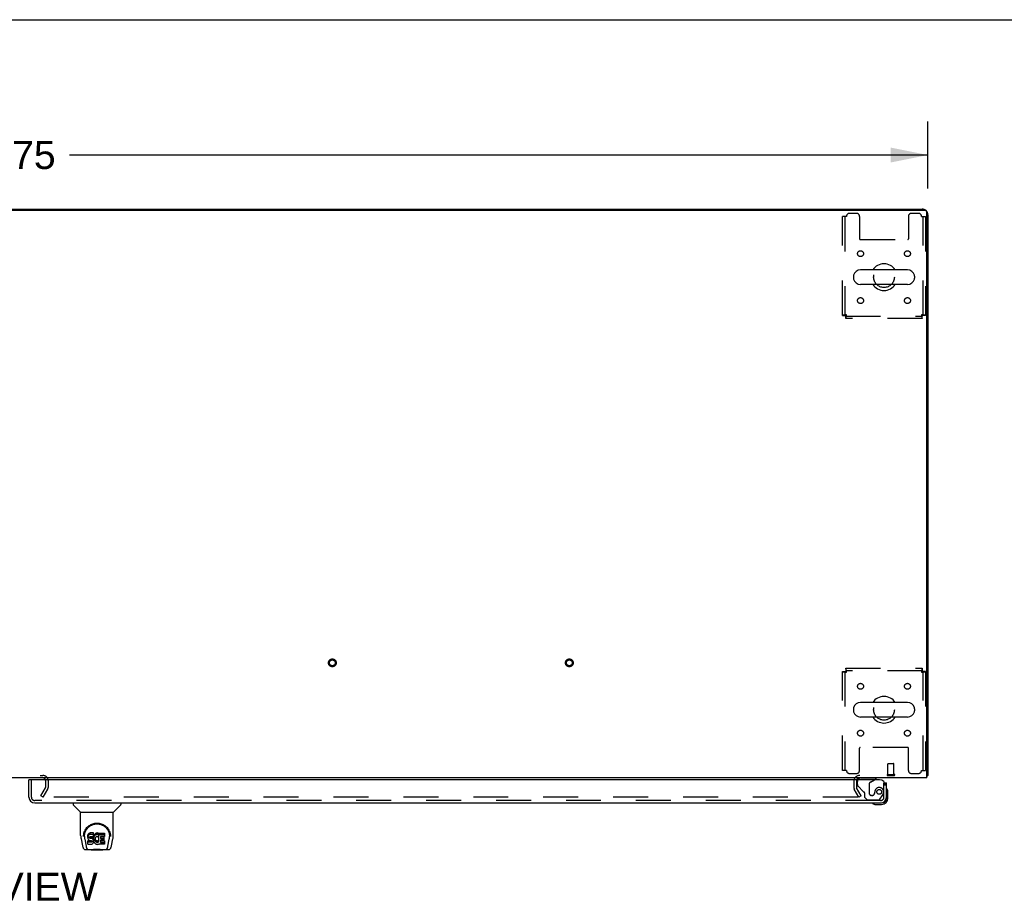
# Model space of a CAD drawing. Header units: inches. Extents: x 0 to 268, y 0 to 174.
# Tile 73 of 79: x 90 to 131, y 136 to 174. Entities that reach past the tile are written whole.
import ezdxf

# ---------------------------------------------------------------- set-up
doc = ezdxf.new("R2010")
doc.units = ezdxf.units.IN
doc.header["$LTSCALE"] = 14.749625
doc.header["$MEASUREMENT"] = 0
doc.linetypes.add('HIDDEN', pattern=[0.2, 0.1, -0.1])
doc.layers.get('0').update_dxf_attribs({"linetype": 'CONTINUOUS'})
for name, color, linetype in [('DEFAULT_2', 8, 'HIDDEN'), ('DIMENSIONS', 7, 'CONTINUOUS'), ('RIGHTHAND_DOOR_ASSEMBLY', 7, 'CONTINUOUS')]:
    doc.layers.add(name, color=color, linetype=linetype)
doc.styles.get("Standard").update_dxf_attribs({"font": 'arial.ttf'})
doc.dimstyles.new('DIMSTYLE_1', dxfattribs={"dimtxt": 1.183125, "dimasz": 1.5775, "dimexe": 0.09, "dimexo": 0.07, "dimgap": 0.0375, "dimtad": 0, "dimtih": 1, "dimtoh": 1, "dimzin": 4, "dimdsep": 46, "dimtxsty": 'Standard', "dimblk": '_FILLED', "dimblk1": '_FILLED', "dimblk2": '_FILLED', "dimcen": 0.09, "dimadec": 3, "dimazin": 1, "dimtfac": 1, "dimtdec": 3, "dimtofl": 0, "dimtmove": 0, "dimatfit": 3, "dimldrblk": '_FILLED', "dimfxl": 0, "dimtolj": 1, "dimtzin": 4, "dimarcsym": 0})

# ---------------------------------------------------------------- blocks, each defined once
blk = doc.blocks.new('_FILLED')
at = {"color": 0, "linetype": 'ByBlock'}
blk.add_solid([(0, 0), (-1, 0.2), (-1, -0.2)], dxfattribs=at)
blk = doc.blocks.new('*D1')
at = {"layer": 'DIMENSIONS', "color": 2, "linetype": 'Continuous'}
for p, q in [((50.143, 166.397), (50.143, 169.236)), ((127.893, 166.397), (127.893, 169.236)), ((50.143, 167.816), (86.359, 167.816)), ((127.893, 167.816), (91.677, 167.816))]:
    blk.add_line(p, q, dxfattribs=at)
at = {"layer": 'DIMENSIONS', "color": 2, "linetype": 'Continuous', "xscale": 1.5775, "yscale": 1.5775, "zscale": 1.5775, "rotation": 180}
blk.add_blockref('_FILLED', (50.143, 167.816), dxfattribs=at)
at = {"layer": 'DIMENSIONS', "color": 2, "linetype": 'Continuous', "xscale": 1.5775, "yscale": 1.5775, "zscale": 1.5775}
blk.add_blockref('_FILLED', (127.893, 167.816), dxfattribs=at)
at = {"layer": 'DIMENSIONS', "color": 2, "linetype": 'Continuous', "insert": (89.018, 168.408), "char_height": 1.1831, "width": 4.13434, "attachment_point": 2, "line_spacing_factor": 0.9}
blk.add_mtext('77.75', dxfattribs=at)

msp = doc.modelspace()

# ---------------------------------------------------------------- linework, layer by layer
at = {"color": 7, "linetype": 'Continuous'}
for p, q in [((0, 173.525), (268.175, 173.525)), ((57.643, 165.539), (120.393, 165.539)), ((120.393, 165.539), (120.393, 165.487)), ((127.026, 162.97), (125.051, 162.97)), ((124.751, 162.708), (124.751, 162.621)), ((127.326, 162.708), (127.326, 162.621)), ((127.026, 162.358), (125.051, 162.358)), ((127.026, 144.72), (125.051, 144.72)), ((124.751, 144.458), (124.751, 144.371)), ((127.326, 144.458), (127.326, 144.371)), ((127.026, 144.108), (125.051, 144.108)), ((127.841, 141.643), (127.893, 141.643))]:
    msp.add_line(p, q, dxfattribs=at)
at = {"color": 3, "linetype": 'Continuous'}
for p, q in [((50.255, 165.487), (127.781, 165.487)), ((120.393, 165.539), (127.646, 165.539)), ((127.841, 141.539), (127.841, 165.427)), ((127.893, 165.293), (127.893, 141.643)), ((127.841, 141.539), (50.195, 141.539))]:
    msp.add_line(p, q, dxfattribs=at)
for points in [[(127.841, 141.624), (127.841, 141.624), (127.845, 141.625), (127.849, 141.626), (127.853, 141.627), (127.857, 141.628)], [(127.857, 141.628), (127.865, 141.629), (127.869, 141.63), (127.872, 141.631), (127.875, 141.631), (127.878, 141.632), (127.881, 141.633), (127.884, 141.634), (127.886, 141.635), (127.888, 141.636), (127.889, 141.637), (127.891, 141.638), (127.892, 141.639), (127.892, 141.641), (127.893, 141.642), (127.893, 141.643)]]:
    msp.add_lwpolyline(points, dxfattribs=at)
for centre, radius, start, end in [((127.646, 165.293), 0.246, 50.5601, 90), ((127.781, 165.427), 0.06, 0, 90), ((127.646, 165.293), 0.246, 0, 39.4399), ((90.549, 141.424), 0.115, 18.2523, 64.7751), ((125.014, 141.397), 0.142, 90, 153.5334)]:
    msp.add_arc(centre, radius, start, end, dxfattribs=at)
at = {"color": 7, "linetype": 'Continuous'}
for centre, radius, start, end in [((125.051, 162.664), 0.306, 90, 164.3697), ((126.039, 162.664), 0.562, 32.9567, 147.0433), ((127.026, 162.664), 0.306, 15.6303, 90), ((124.895, 162.708), 0.144, 164.3697, 180), ((124.895, 162.621), 0.144, 180, 195.6303), ((125.051, 162.664), 0.306, 195.6303, 270), ((127.026, 162.664), 0.306, 270, 344.3697), ((127.183, 162.708), 0.144, 0, 15.6303), ((127.183, 162.621), 0.144, 344.3697, 360), ((126.039, 162.664), 0.562, 212.956, 327.044), ((125.051, 144.414), 0.306, 90, 164.3697), ((126.039, 144.414), 0.562, 32.9567, 147.0433), ((127.026, 144.414), 0.306, 15.6303, 90), ((124.895, 144.458), 0.144, 164.3697, 180), ((124.895, 144.371), 0.144, 180, 195.6303), ((125.051, 144.414), 0.306, 195.6303, 270), ((127.026, 144.414), 0.306, 270, 344.3697), ((127.183, 144.458), 0.144, 0, 15.6303), ((127.183, 144.371), 0.144, 344.3697, 360), ((126.039, 144.414), 0.562, 212.956, 327.044)]:
    msp.add_arc(centre, radius, start, end, dxfattribs=at)
at = {"layer": 'DEFAULT_2', "color": 8, "linetype": 'HIDDEN'}
for p, q in [((124.456, 165.227), (124.289, 165.227)), ((124.289, 161.048), (124.289, 165.227)), ((124.393, 165.227), (124.393, 161.048)), ((124.883, 165.352), (124.581, 165.352)), ((125.008, 165.227), (125.008, 164.282)), ((127.07, 165.227), (127.07, 164.282)), ((127.497, 165.352), (127.195, 165.352)), ((127.622, 165.227), (127.789, 165.227)), ((127.685, 161.048), (127.685, 165.227)), ((127.789, 165.227), (127.789, 161.048)), ((125.038, 164.252), (127.04, 164.252)), ((124.289, 161.048), (124.393, 161.048)), ((124.423, 161.018), (127.655, 161.018)), ((124.423, 160.914), (124.423, 161.018)), ((127.655, 160.914), (124.423, 160.914)), ((127.655, 160.914), (127.655, 161.018)), ((127.789, 161.048), (127.685, 161.048)), ((124.289, 146.03), (124.393, 146.03)), ((124.289, 141.852), (124.289, 146.03)), ((124.393, 146.03), (124.393, 141.852)), ((124.423, 146.164), (127.655, 146.164)), ((124.423, 146.164), (124.423, 146.06)), ((127.655, 146.06), (124.423, 146.06)), ((127.655, 146.164), (127.655, 146.06)), ((127.789, 146.03), (127.685, 146.03)), ((127.685, 141.852), (127.685, 146.03)), ((127.789, 146.03), (127.789, 141.852)), ((125.008, 141.852), (125.008, 142.797)), ((127.04, 142.827), (125.038, 142.827)), ((127.07, 141.852), (127.07, 142.797)), ((126.206, 141.686), (126.206, 142.133)), ((126.216, 142.143), (126.444, 142.143)), ((126.454, 141.686), (126.454, 142.133)), ((124.456, 141.852), (124.289, 141.852)), ((124.581, 141.727), (124.883, 141.727)), ((126.188, 141.686), (126.472, 141.686)), ((127.195, 141.727), (127.497, 141.727)), ((127.622, 141.852), (127.789, 141.852)), ((87.487, 141.643), (90.549, 141.643)), ((90.664, 141.424), (90.664, 141.135)), ((90.768, 141.424), (90.768, 141.135)), ((124.768, 141.397), (124.768, 141.135)), ((124.872, 141.397), (124.872, 141.135)), ((126.188, 141.643), (126.472, 141.643)), ((90.463, 140.779), (90.659, 141.119)), ((90.553, 140.727), (90.75, 141.067)), ((124.982, 140.727), (124.786, 141.067)), ((125.072, 140.779), (124.876, 141.119)), ((90.553, 140.727), (90.463, 140.779)), ((124.936, 140.727), (90.487, 140.727)), ((125.072, 140.779), (124.982, 140.727))]:
    msp.add_line(p, q, dxfattribs=at)
for points in [[(124.456, 161.081), (124.437, 161.079), (124.419, 161.077), (124.401, 161.074), (124.383, 161.072), (124.367, 161.07), (124.352, 161.067), (124.338, 161.065), (124.325, 161.063), (124.314, 161.06), (124.305, 161.058), (124.298, 161.055), (124.293, 161.053), (124.29, 161.051), (124.289, 161.048)], [(124.456, 161.081), (124.449, 161.079), (124.442, 161.077), (124.435, 161.074), (124.429, 161.072), (124.422, 161.07), (124.417, 161.067), (124.411, 161.065), (124.407, 161.063), (124.403, 161.06), (124.399, 161.058), (124.396, 161.055), (124.394, 161.053), (124.393, 161.051), (124.393, 161.048)], [(124.423, 160.914), (124.425, 160.915), (124.428, 160.919), (124.43, 160.924), (124.432, 160.931), (124.435, 160.94), (124.437, 160.951), (124.439, 160.963), (124.442, 160.977), (124.444, 160.993), (124.446, 161.009), (124.449, 161.026), (124.451, 161.044), (124.454, 161.063), (124.456, 161.081)], [(124.423, 161.018), (124.425, 161.019), (124.428, 161.02), (124.43, 161.022), (124.432, 161.025), (124.435, 161.028), (124.437, 161.032), (124.439, 161.037), (124.442, 161.042), (124.444, 161.048), (124.446, 161.054), (124.449, 161.061), (124.451, 161.067), (124.454, 161.074), (124.456, 161.081)], [(127.789, 161.048), (127.788, 161.051), (127.785, 161.053), (127.78, 161.055), (127.772, 161.058), (127.763, 161.06), (127.752, 161.063), (127.74, 161.065), (127.726, 161.067), (127.711, 161.07), (127.694, 161.072), (127.677, 161.074), (127.659, 161.077), (127.641, 161.079), (127.622, 161.081)], [(127.622, 161.081), (127.624, 161.074), (127.627, 161.067), (127.629, 161.061), (127.631, 161.054), (127.634, 161.048), (127.636, 161.042), (127.638, 161.037), (127.641, 161.032), (127.643, 161.028), (127.645, 161.025), (127.648, 161.022), (127.65, 161.02), (127.653, 161.019), (127.655, 161.018)], [(127.685, 161.048), (127.685, 161.051), (127.683, 161.053), (127.681, 161.055), (127.679, 161.058), (127.675, 161.06), (127.671, 161.063), (127.666, 161.065), (127.661, 161.067), (127.655, 161.07), (127.649, 161.072), (127.643, 161.074), (127.636, 161.077), (127.629, 161.079), (127.622, 161.081)], [(127.622, 161.081), (127.624, 161.063), (127.627, 161.044), (127.629, 161.026), (127.631, 161.009), (127.634, 160.993), (127.636, 160.977), (127.638, 160.963), (127.641, 160.951), (127.643, 160.94), (127.645, 160.931), (127.648, 160.924), (127.65, 160.919), (127.653, 160.915), (127.655, 160.914)], [(124.289, 146.03), (124.29, 146.028), (124.293, 146.026), (124.298, 146.023), (124.305, 146.021), (124.314, 146.019), (124.325, 146.016), (124.338, 146.014), (124.352, 146.012), (124.367, 146.009), (124.383, 146.007), (124.401, 146.004), (124.419, 146.002), (124.437, 146), (124.456, 145.997)], [(124.393, 146.03), (124.393, 146.028), (124.394, 146.026), (124.396, 146.023), (124.399, 146.021), (124.403, 146.019), (124.407, 146.016), (124.411, 146.014), (124.417, 146.012), (124.422, 146.009), (124.429, 146.007), (124.435, 146.004), (124.442, 146.002), (124.449, 146), (124.456, 145.997)], [(124.456, 145.997), (124.454, 146.016), (124.451, 146.035), (124.449, 146.053), (124.446, 146.07), (124.444, 146.086), (124.442, 146.102), (124.439, 146.115), (124.437, 146.128), (124.435, 146.139), (124.432, 146.148), (124.43, 146.155), (124.428, 146.16), (124.425, 146.163), (124.423, 146.164)], [(124.456, 145.997), (124.454, 146.004), (124.451, 146.011), (124.449, 146.018), (124.446, 146.025), (124.444, 146.031), (124.442, 146.037), (124.439, 146.042), (124.437, 146.047), (124.435, 146.051), (124.432, 146.054), (124.43, 146.057), (124.428, 146.059), (124.425, 146.06), (124.423, 146.06)], [(127.655, 146.164), (127.653, 146.163), (127.65, 146.16), (127.648, 146.155), (127.645, 146.148), (127.643, 146.139), (127.641, 146.128), (127.638, 146.115), (127.636, 146.102), (127.634, 146.086), (127.631, 146.07), (127.629, 146.053), (127.627, 146.035), (127.624, 146.016), (127.622, 145.997)], [(127.655, 146.06), (127.653, 146.06), (127.65, 146.059), (127.648, 146.057), (127.645, 146.054), (127.643, 146.051), (127.641, 146.047), (127.638, 146.042), (127.636, 146.037), (127.634, 146.031), (127.631, 146.025), (127.629, 146.018), (127.627, 146.011), (127.624, 146.004), (127.622, 145.997)], [(127.622, 145.997), (127.641, 146), (127.659, 146.002), (127.677, 146.004), (127.694, 146.007), (127.711, 146.009), (127.726, 146.012), (127.74, 146.014), (127.752, 146.016), (127.763, 146.019), (127.772, 146.021), (127.78, 146.023), (127.785, 146.026), (127.788, 146.028), (127.789, 146.03)], [(127.622, 145.997), (127.629, 146), (127.636, 146.002), (127.643, 146.004), (127.649, 146.007), (127.655, 146.009), (127.661, 146.012), (127.666, 146.014), (127.671, 146.016), (127.675, 146.019), (127.679, 146.021), (127.681, 146.023), (127.683, 146.026), (127.685, 146.028), (127.685, 146.03)], [(124.956, 140.744), (124.956, 140.742), (124.956, 140.74), (124.955, 140.739), (124.954, 140.737), (124.953, 140.735), (124.952, 140.733), (124.951, 140.732), (124.949, 140.731), (124.947, 140.73), (124.945, 140.729), (124.943, 140.728), (124.941, 140.727), (124.939, 140.727), (124.936, 140.727)], [(124.954, 140.752), (124.955, 140.75), (124.956, 140.748), (124.956, 140.746), (124.956, 140.744), (124.956, 140.744)]]:
    msp.add_lwpolyline(points, dxfattribs=at)
for centre, radius in [((125.049, 163.654), 0.125), ((127.028, 163.654), 0.125), ((126.039, 162.664), 0.438), ((125.049, 161.675), 0.125), ((127.028, 161.675), 0.125), ((102.761, 146.393), 0.164), ((102.761, 146.393), 0.124), ((112.761, 146.393), 0.164), ((112.761, 146.393), 0.124), ((125.049, 145.404), 0.125), ((127.028, 145.404), 0.125), ((126.039, 144.414), 0.438), ((125.049, 143.425), 0.125), ((127.028, 143.425), 0.125)]:
    msp.add_circle(centre, radius, dxfattribs=at)
for centre, radius, start, end in [((124.581, 165.227), 0.125, 90, 180), ((124.883, 165.227), 0.125, 0, 90), ((127.195, 165.227), 0.125, 90, 180), ((127.497, 165.227), 0.125, 0, 90), ((125.038, 164.282), 0.03, 180, 270), ((127.04, 164.282), 0.03, 270, 360), ((125.038, 142.797), 0.03, 90, 180), ((127.04, 142.797), 0.03, 0, 90), ((126.216, 142.133), 0.01, 90, 180), ((126.444, 142.133), 0.01, 0, 90), ((124.581, 141.852), 0.125, 180, 270), ((124.883, 141.852), 0.125, 270, 360), ((126.188, 141.665), 0.0215, 90, 270), ((126.472, 141.665), 0.0215, 270, 90), ((127.195, 141.852), 0.125, 180, 270), ((127.497, 141.852), 0.125, 270, 360), ((90.549, 141.424), 0.219, 0, 90), ((90.549, 141.424), 0.115, 64.7751, 90), ((90.549, 141.424), 0.115, 0, 18.2523), ((125.014, 141.397), 0.246, 90, 180), ((125.014, 141.397), 0.142, 153.5334, 180), ((90.631, 141.135), 0.033, 330, 360), ((90.631, 141.135), 0.137, 330, 360), ((124.905, 141.135), 0.137, 180, 210), ((124.905, 141.135), 0.033, 180, 210)]:
    msp.add_arc(centre, radius, start, end, dxfattribs=at)
at = {"layer": 'RIGHTHAND_DOOR_ASSEMBLY', "color": 7, "linetype": 'Continuous'}
for p, q in [((90.017, 141.46), (89.955, 141.46)), ((125.632, 141.46), (125.701, 141.5)), ((125.701, 141.539), (125.701, 141.5)), ((126.067, 141.335), (126.143, 141.335)), ((126.203, 140.941), (126.2, 140.979)), ((126.203, 140.684), (126.203, 140.941)), ((91.826, 140.481), (91.826, 140.419)), ((93.834, 140.481), (93.834, 140.419)), ((125.896, 140.481), (125.94, 140.481)), ((126.143, 140.684), (126.143, 140.728)), ((92.136, 140.093), (91.838, 140.391)), ((92.141, 140.088), (93.519, 140.088)), ((92.141, 139.116), (92.141, 140.088)), ((93.519, 139.116), (93.519, 140.088)), ((93.525, 140.093), (93.823, 140.391)), ((125.646, 140.424), (125.684, 140.421)), ((125.684, 140.421), (125.94, 140.421)), ((92.474, 139.185), (92.46, 139.165)), ((92.483, 139.193), (92.474, 139.185)), ((92.474, 139.118), (92.474, 139.185)), ((92.492, 139.199), (92.483, 139.193)), ((92.483, 139.126), (92.483, 139.193)), ((92.514, 139.209), (92.492, 139.199)), ((92.492, 139.133), (92.492, 139.199)), ((92.537, 139.216), (92.514, 139.209)), ((92.514, 139.142), (92.514, 139.209)), ((92.677, 139.216), (92.537, 139.216)), ((92.537, 139.15), (92.537, 139.216)), ((92.679, 139.174), (92.677, 139.216)), ((92.677, 139.15), (92.677, 139.216)), ((92.755, 139.186), (92.738, 139.171)), ((92.773, 139.199), (92.755, 139.186)), ((92.755, 139.119), (92.755, 139.186)), ((92.793, 139.208), (92.773, 139.199)), ((92.773, 139.132), (92.773, 139.199)), ((92.815, 139.213), (92.793, 139.208)), ((92.793, 139.141), (92.793, 139.208)), ((92.837, 139.215), (92.815, 139.213)), ((92.815, 139.146), (92.815, 139.213)), ((92.837, 139.215), (92.86, 139.215)), ((92.837, 139.148), (92.837, 139.215)), ((92.871, 139.213), (92.86, 139.215)), ((92.86, 139.148), (92.86, 139.215)), ((92.881, 139.209), (92.871, 139.213)), ((92.871, 139.146), (92.871, 139.213)), ((92.9, 139.197), (92.881, 139.209)), ((92.881, 139.143), (92.881, 139.209)), ((92.9, 139.197), (92.9, 139.131)), ((92.902, 139.194), (92.902, 139.131)), ((92.91, 139.214), (93.147, 139.214)), ((92.91, 138.822), (92.91, 139.214)), ((93.151, 139.21), (93.151, 139.069)), ((92.157, 138.973), (92.222, 138.667)), ((92.26, 139.061), (92.26, 139.061)), ((92.267, 139.148), (92.266, 139.084)), ((92.303, 139.074), (92.303, 139.051)), ((92.313, 138.953), (92.37, 138.66)), ((92.446, 139.119), (92.444, 139.096)), ((92.444, 139.029), (92.444, 139.096)), ((92.446, 139.052), (92.444, 139.029)), ((92.444, 139.029), (92.445, 139.005)), ((92.445, 139.005), (92.449, 138.981)), ((92.451, 139.143), (92.446, 139.119)), ((92.446, 139.052), (92.446, 139.119)), ((92.451, 139.076), (92.446, 139.052)), ((92.447, 138.743), (92.447, 138.885)), ((92.449, 138.981), (92.457, 138.959)), ((92.46, 139.165), (92.451, 139.143)), ((92.451, 139.076), (92.451, 139.143)), ((92.46, 139.098), (92.451, 139.076)), ((92.511, 138.89), (92.451, 138.889)), ((92.451, 138.822), (92.451, 138.889)), ((92.511, 138.823), (92.451, 138.822)), ((92.457, 138.959), (92.47, 138.939)), ((92.46, 139.098), (92.46, 139.165)), ((92.474, 139.118), (92.46, 139.098)), ((92.47, 138.939), (92.487, 138.922)), ((92.483, 139.126), (92.474, 139.118)), ((92.492, 139.133), (92.483, 139.126)), ((92.487, 138.922), (92.506, 138.909)), ((92.514, 139.142), (92.492, 139.133)), ((92.506, 138.909), (92.517, 138.904)), ((92.571, 138.89), (92.511, 138.89)), ((92.511, 138.823), (92.511, 138.89)), ((92.571, 138.823), (92.511, 138.823)), ((92.537, 139.15), (92.514, 139.142)), ((92.515, 139.017), (92.516, 139.032)), ((92.516, 139.01), (92.515, 139.017)), ((92.516, 139.032), (92.518, 139.047)), ((92.516, 139.01), (92.516, 139.032)), ((92.518, 139.002), (92.516, 139.01)), ((92.517, 138.904), (92.529, 138.902)), ((92.518, 139.047), (92.521, 139.054)), ((92.518, 139.002), (92.518, 139.047)), ((92.523, 138.996), (92.518, 139.002)), ((92.521, 139.054), (92.527, 139.059)), ((92.523, 138.996), (92.523, 139.055)), ((92.529, 138.992), (92.523, 138.996)), ((92.527, 139.059), (92.541, 139.063)), ((92.529, 139.059), (92.528, 139.059)), ((92.543, 139.055), (92.529, 139.059)), ((92.529, 138.992), (92.529, 139.059)), ((92.543, 138.988), (92.529, 138.992)), ((92.529, 138.902), (92.577, 138.902)), ((92.677, 139.15), (92.537, 139.15)), ((92.541, 139.063), (92.556, 139.064)), ((92.567, 139.056), (92.543, 139.055)), ((92.543, 138.988), (92.543, 139.055)), ((92.567, 138.989), (92.543, 138.988)), ((92.556, 139.064), (92.669, 139.064)), ((92.591, 139.054), (92.567, 139.056)), ((92.567, 138.989), (92.567, 139.056)), ((92.591, 138.988), (92.567, 138.989)), ((92.587, 138.891), (92.571, 138.89)), ((92.571, 138.823), (92.571, 138.89)), ((92.587, 138.824), (92.571, 138.823)), ((92.577, 138.902), (92.584, 138.901)), ((92.584, 138.901), (92.591, 138.899)), ((92.593, 138.895), (92.587, 138.891)), ((92.587, 138.824), (92.587, 138.891)), ((92.593, 138.828), (92.587, 138.824)), ((92.615, 139.049), (92.591, 139.054)), ((92.591, 138.988), (92.591, 139.054)), ((92.615, 138.982), (92.591, 138.988)), ((92.591, 138.899), (92.597, 138.894)), ((92.595, 138.896), (92.593, 138.895)), ((92.593, 138.828), (92.593, 138.895)), ((92.599, 138.833), (92.593, 138.828)), ((92.597, 138.894), (92.602, 138.888)), ((92.599, 138.833), (92.599, 138.893)), ((92.608, 138.845), (92.599, 138.833)), ((92.602, 138.888), (92.609, 138.875)), ((92.608, 138.845), (92.608, 138.877)), ((92.61, 138.852), (92.608, 138.845)), ((92.609, 138.875), (92.611, 138.86)), ((92.61, 138.852), (92.61, 138.864)), ((92.611, 138.86), (92.61, 138.852)), ((92.626, 139.044), (92.615, 139.049)), ((92.615, 138.982), (92.615, 139.049)), ((92.626, 138.978), (92.615, 138.982)), ((92.636, 139.038), (92.626, 139.044)), ((92.626, 138.978), (92.626, 139.044)), ((92.636, 138.971), (92.626, 138.978)), ((92.653, 139.021), (92.636, 139.038)), ((92.636, 138.971), (92.636, 139.038)), ((92.653, 138.954), (92.636, 138.971)), ((92.639, 138.758), (92.656, 138.774)), ((92.666, 139.001), (92.653, 139.021)), ((92.653, 138.954), (92.653, 139.021)), ((92.666, 138.934), (92.653, 138.954)), ((92.656, 138.774), (92.662, 138.784)), ((92.662, 138.784), (92.668, 138.795)), ((92.675, 138.979), (92.666, 139.001)), ((92.666, 138.934), (92.666, 139.001)), ((92.675, 138.912), (92.666, 138.934)), ((92.668, 138.795), (92.676, 138.818)), ((92.669, 139.064), (92.675, 139.065)), ((92.675, 139.065), (92.676, 139.07)), ((92.676, 138.975), (92.675, 138.979)), ((92.675, 138.912), (92.675, 138.979)), ((92.682, 138.889), (92.675, 138.912)), ((92.676, 139.07), (92.678, 139.083)), ((92.681, 139.052), (92.676, 139.008)), ((92.676, 138.941), (92.676, 139.008)), ((92.681, 138.986), (92.676, 138.941)), ((92.676, 138.941), (92.677, 138.919)), ((92.676, 138.818), (92.683, 138.841)), ((92.679, 139.107), (92.677, 139.15)), ((92.677, 138.919), (92.68, 138.897)), ((92.678, 139.083), (92.679, 139.107)), ((92.679, 139.107), (92.679, 139.174)), ((92.68, 138.897), (92.685, 138.875)), ((92.685, 139.074), (92.681, 139.052)), ((92.681, 138.986), (92.681, 139.052)), ((92.685, 139.008), (92.681, 138.986)), ((92.684, 138.865), (92.682, 138.889)), ((92.683, 138.841), (92.684, 138.865)), ((92.684, 138.865), (92.684, 138.879)), ((92.691, 139.096), (92.685, 139.074)), ((92.685, 139.008), (92.685, 139.074)), ((92.691, 139.029), (92.685, 139.008)), ((92.685, 138.875), (92.692, 138.854)), ((92.7, 139.116), (92.691, 139.096)), ((92.691, 139.029), (92.691, 139.096)), ((92.7, 139.05), (92.691, 139.029)), ((92.692, 138.854), (92.713, 138.815)), ((92.711, 139.136), (92.7, 139.116)), ((92.7, 139.05), (92.7, 139.116)), ((92.711, 139.069), (92.7, 139.05)), ((92.724, 139.154), (92.711, 139.136)), ((92.711, 139.069), (92.711, 139.136)), ((92.724, 139.087), (92.711, 139.069)), ((92.713, 138.815), (92.726, 138.796)), ((92.738, 139.171), (92.724, 139.154)), ((92.724, 139.087), (92.724, 139.154)), ((92.738, 139.104), (92.724, 139.087)), ((92.726, 138.796), (92.741, 138.78)), ((92.738, 139.104), (92.738, 139.171)), ((92.755, 139.119), (92.738, 139.104)), ((92.741, 138.78), (92.757, 138.765)), ((92.747, 138.957), (92.746, 138.93)), ((92.746, 138.93), (92.747, 138.917)), ((92.75, 138.984), (92.747, 138.957)), ((92.747, 138.917), (92.747, 138.957)), ((92.747, 138.917), (92.75, 138.904)), ((92.749, 138.976), (92.75, 138.971)), ((92.754, 138.996), (92.75, 138.984)), ((92.75, 138.971), (92.76, 138.946)), ((92.75, 138.904), (92.75, 138.971)), ((92.75, 138.904), (92.76, 138.879)), ((92.759, 139.008), (92.754, 138.996)), ((92.773, 139.132), (92.755, 139.119)), ((92.774, 139.031), (92.759, 139.008)), ((92.76, 138.946), (92.774, 138.923)), ((92.76, 138.879), (92.76, 138.946)), ((92.76, 138.879), (92.774, 138.856)), ((92.793, 139.141), (92.773, 139.132)), ((92.782, 139.042), (92.774, 139.031)), ((92.774, 138.923), (92.783, 138.913)), ((92.774, 138.856), (92.774, 138.923)), ((92.774, 138.856), (92.783, 138.846)), ((92.793, 139.049), (92.782, 139.042)), ((92.783, 138.913), (92.793, 138.904)), ((92.783, 138.846), (92.783, 138.913)), ((92.783, 138.846), (92.793, 138.837)), ((92.815, 139.146), (92.793, 139.141)), ((92.818, 139.06), (92.793, 139.049)), ((92.793, 138.904), (92.804, 138.897)), ((92.793, 138.837), (92.793, 138.904)), ((92.793, 138.837), (92.804, 138.83)), ((92.804, 138.897), (92.816, 138.892)), ((92.804, 138.83), (92.804, 138.897)), ((92.804, 138.83), (92.816, 138.825)), ((92.837, 139.148), (92.815, 139.146)), ((92.816, 138.892), (92.829, 138.889)), ((92.816, 138.825), (92.816, 138.892)), ((92.816, 138.825), (92.829, 138.823)), ((92.83, 139.063), (92.818, 139.06)), ((92.829, 138.889), (92.843, 138.889)), ((92.829, 138.823), (92.829, 138.889)), ((92.829, 138.823), (92.843, 138.822)), ((92.844, 139.063), (92.83, 139.063)), ((92.86, 139.148), (92.837, 139.148)), ((92.843, 138.889), (92.856, 138.891)), ((92.843, 138.822), (92.843, 138.889)), ((92.843, 138.822), (92.856, 138.824)), ((92.857, 139.06), (92.844, 139.063)), ((92.856, 138.891), (92.869, 138.895)), ((92.856, 138.824), (92.856, 138.891)), ((92.856, 138.824), (92.869, 138.828)), ((92.869, 139.055), (92.857, 139.06)), ((92.871, 139.146), (92.86, 139.148)), ((92.869, 138.895), (92.881, 138.9)), ((92.869, 138.828), (92.869, 138.895)), ((92.869, 138.828), (92.881, 138.834)), ((92.881, 139.143), (92.871, 139.146)), ((92.901, 139.125), (92.875, 139.057)), ((92.9, 139.131), (92.881, 139.143)), ((92.881, 138.9), (92.892, 138.908)), ((92.881, 138.834), (92.881, 138.9)), ((92.881, 138.834), (92.892, 138.841)), ((92.892, 138.908), (92.892, 138.841)), ((92.898, 138.907), (92.91, 138.889)), ((92.898, 138.84), (92.91, 138.822)), ((92.91, 139.148), (93.147, 139.148)), ((92.98, 139.06), (92.98, 138.992)), ((92.982, 138.901), (92.982, 138.824)), ((93.147, 139.064), (92.985, 139.064)), ((92.985, 139.055), (93.116, 139.055)), ((92.985, 138.988), (93.116, 138.988)), ((93.116, 138.906), (92.986, 138.906)), ((92.986, 138.886), (93.148, 138.886)), ((92.986, 138.819), (93.148, 138.819)), ((93.12, 139.05), (93.12, 138.91)), ((93.152, 138.882), (93.152, 138.743)), ((93.291, 138.66), (93.348, 138.95)), ((93.348, 138.95), (93.348, 138.954)), ((93.394, 139.148), (93.395, 139.084)), ((93.401, 139.061), (93.401, 139.061)), ((93.439, 138.667), (93.504, 138.973)), ((92.346, 138.513), (92.573, 138.513)), ((92.38, 138.592), (92.388, 138.592)), ((92.39, 138.585), (92.389, 138.586)), ((92.432, 138.513), (92.426, 138.513)), ((92.432, 138.513), (92.431, 138.513)), ((92.452, 138.738), (92.596, 138.738)), ((92.592, 138.493), (92.572, 138.514)), ((93.069, 138.493), (92.592, 138.493)), ((92.596, 138.738), (92.608, 138.74)), ((92.608, 138.74), (92.619, 138.744)), ((92.619, 138.744), (92.639, 138.758)), ((92.757, 138.765), (92.775, 138.751)), ((92.775, 138.751), (92.785, 138.746)), ((92.785, 138.746), (92.795, 138.742)), ((92.795, 138.742), (92.817, 138.737)), ((92.817, 138.737), (92.839, 138.734)), ((92.839, 138.734), (92.861, 138.737)), ((92.861, 138.737), (92.882, 138.744)), ((92.882, 138.744), (92.901, 138.755)), ((92.901, 138.755), (92.902, 138.756)), ((92.912, 138.756), (92.902, 138.756)), ((92.912, 138.743), (92.912, 138.756)), ((93.148, 138.738), (92.917, 138.738)), ((93.069, 138.493), (93.089, 138.514)), ((93.088, 138.513), (93.315, 138.513)), ((93.23, 138.513), (93.229, 138.513)), ((93.271, 138.585), (93.271, 138.586)), ((93.273, 138.592), (93.281, 138.592))]:
    msp.add_line(p, q, dxfattribs=at)
at = {"layer": 'RIGHTHAND_DOOR_ASSEMBLY', "color": 3, "linetype": 'Continuous'}
for p, q in [((89.955, 140.728), (89.955, 141.46)), ((125.851, 141.46), (90.017, 141.46)), ((126.143, 140.728), (126.143, 141.335)), ((90.202, 140.481), (125.896, 140.481))]:
    msp.add_line(p, q, dxfattribs=at)
at = {"layer": 'RIGHTHAND_DOOR_ASSEMBLY', "color": 8, "linetype": 'HIDDEN'}
for p, q in [((90.059, 141.46), (90.059, 140.728)), ((124.914, 141.26), (124.914, 141.382)), ((125.071, 141.539), (125.701, 141.539)), ((125.413, 141.276), (125.413, 140.896)), ((125.463, 141.362), (125.632, 141.46)), ((126.039, 141.335), (126.067, 141.335)), ((126.039, 140.728), (126.039, 141.335)), ((125.162, 140.97), (124.943, 141.189)), ((125.221, 140.911), (125.221, 140.732)), ((125.642, 140.896), (125.642, 140.885)), ((125.896, 140.585), (90.202, 140.585)), ((125.221, 140.732), (125.347, 140.606)), ((125.798, 140.606), (125.347, 140.606)), ((125.544, 140.798), (125.511, 140.798)), ((125.863, 140.64), (125.964, 140.784))]:
    msp.add_line(p, q, dxfattribs=at)
at = {"layer": 'RIGHTHAND_DOOR_ASSEMBLY', "color": 7, "linetype": 'Continuous'}
for points in [[(92.26, 139.074), (92.262, 139.115), (92.269, 139.165), (92.28, 139.212), (92.294, 139.256), (92.311, 139.298), (92.331, 139.337), (92.353, 139.374), (92.378, 139.409), (92.405, 139.442), (92.435, 139.472), (92.466, 139.501), (92.5, 139.526), (92.536, 139.55), (92.573, 139.57), (92.613, 139.589), (92.654, 139.604), (92.697, 139.616), (92.741, 139.625), (92.786, 139.63), (92.831, 139.632), (92.876, 139.63), (92.92, 139.624), (92.964, 139.616), (93.007, 139.604), (93.048, 139.588), (93.088, 139.57), (93.126, 139.549), (93.161, 139.526), (93.195, 139.5), (93.226, 139.472), (93.256, 139.441), (93.283, 139.409), (93.308, 139.374), (93.33, 139.336), (93.35, 139.297), (93.367, 139.255), (93.381, 139.211), (93.392, 139.164), (93.399, 139.114), (93.401, 139.074)], [(92.303, 139.074), (92.304, 139.094), (92.305, 139.118), (92.308, 139.142), (92.312, 139.166), (92.316, 139.19), (92.322, 139.213), (92.329, 139.235), (92.337, 139.258), (92.345, 139.279), (92.355, 139.3), (92.365, 139.321), (92.376, 139.34), (92.387, 139.359), (92.399, 139.377), (92.412, 139.394), (92.425, 139.411), (92.439, 139.427), (92.453, 139.442), (92.467, 139.456), (92.482, 139.469), (92.497, 139.482), (92.512, 139.494), (92.528, 139.505), (92.543, 139.516), (92.559, 139.526), (92.575, 139.535), (92.591, 139.543), (92.607, 139.551), (92.623, 139.558), (92.638, 139.565), (92.654, 139.571), (92.67, 139.576), (92.686, 139.581), (92.702, 139.585), (92.718, 139.589), (92.734, 139.592), (92.75, 139.595), (92.766, 139.597), (92.782, 139.599), (92.798, 139.6), (92.814, 139.601), (92.83, 139.601), (92.846, 139.601), (92.862, 139.6), (92.877, 139.599), (92.893, 139.597), (92.909, 139.595), (92.925, 139.592), (92.941, 139.589), (92.957, 139.585), (92.973, 139.581), (92.989, 139.576), (93.005, 139.571), (93.021, 139.565), (93.037, 139.559), (93.053, 139.551), (93.069, 139.544), (93.085, 139.535), (93.101, 139.526), (93.117, 139.516), (93.132, 139.506), (93.148, 139.495), (93.163, 139.483), (93.178, 139.47), (93.193, 139.457), (93.207, 139.442), (93.221, 139.427), (93.235, 139.411), (93.248, 139.395), (93.261, 139.377), (93.273, 139.359), (93.285, 139.34), (93.296, 139.321), (93.306, 139.301), (93.316, 139.28), (93.324, 139.258), (93.332, 139.236), (93.339, 139.213), (93.344, 139.19), (93.349, 139.167), (93.353, 139.143), (93.355, 139.118), (93.357, 139.094), (93.357, 139.074)], [(92.141, 139.116), (92.142, 139.083), (92.145, 139.043), (92.151, 139.004), (92.157, 138.973)], [(92.26, 139.061), (92.26, 139.066), (92.26, 139.074)], [(92.303, 139.051), (92.304, 139.035), (92.305, 139.006), (92.309, 138.978), (92.313, 138.953)], [(92.451, 138.889), (92.451, 138.889), (92.45, 138.889), (92.45, 138.889), (92.45, 138.889), (92.449, 138.889), (92.449, 138.888), (92.448, 138.888), (92.448, 138.888), (92.448, 138.887), (92.447, 138.887), (92.447, 138.886), (92.447, 138.886), (92.447, 138.885), (92.447, 138.885)], [(92.451, 138.822), (92.451, 138.822), (92.45, 138.822), (92.45, 138.822), (92.45, 138.822), (92.449, 138.822), (92.449, 138.822), (92.448, 138.821), (92.448, 138.821), (92.448, 138.821), (92.447, 138.82), (92.447, 138.82), (92.447, 138.819), (92.447, 138.818), (92.447, 138.818)], [(93.348, 138.954), (93.349, 138.957), (93.349, 138.96), (93.35, 138.963), (93.35, 138.966), (93.351, 138.969), (93.351, 138.972), (93.352, 138.976), (93.352, 138.979), (93.353, 138.983), (93.353, 138.986), (93.354, 138.99), (93.354, 138.994), (93.355, 138.998), (93.355, 139.002), (93.355, 139.006), (93.356, 139.011), (93.356, 139.015), (93.356, 139.019), (93.357, 139.024), (93.357, 139.029), (93.357, 139.033), (93.357, 139.038), (93.357, 139.043), (93.357, 139.049), (93.357, 139.074)], [(93.401, 139.074), (93.401, 139.067), (93.401, 139.061)], [(93.504, 138.973), (93.51, 139.003), (93.515, 139.043), (93.519, 139.083), (93.519, 139.117)], [(92.222, 138.667), (92.225, 138.654), (92.229, 138.636), (92.234, 138.619), (92.24, 138.604), (92.245, 138.591), (92.251, 138.578), (92.258, 138.567), (92.265, 138.556), (92.273, 138.547), (92.282, 138.538), (92.292, 138.53), (92.304, 138.523), (92.316, 138.518), (92.329, 138.514), (92.342, 138.513), (92.346, 138.513)], [(92.37, 138.66), (92.372, 138.648), (92.375, 138.635), (92.379, 138.621), (92.382, 138.608), (92.386, 138.596), (92.389, 138.586)], [(92.39, 138.585), (92.395, 138.573), (92.401, 138.56), (92.408, 138.55), (92.414, 138.541), (92.422, 138.532), (92.43, 138.525), (92.439, 138.52), (92.448, 138.516), (92.458, 138.513), (92.466, 138.513)], [(92.547, 138.513), (92.567, 138.513), (92.59, 138.515), (92.613, 138.517), (92.638, 138.52), (92.663, 138.523), (92.69, 138.526), (92.718, 138.528), (92.746, 138.531), (92.775, 138.532), (92.804, 138.533), (92.833, 138.534), (92.862, 138.533), (92.891, 138.532), (92.92, 138.53), (92.948, 138.528), (92.975, 138.525), (93.001, 138.522), (93.026, 138.52), (93.05, 138.517), (93.072, 138.515), (93.094, 138.513), (93.114, 138.513)], [(92.547, 138.513), (92.569, 138.513), (92.596, 138.515), (92.623, 138.518), (92.68, 138.523)], [(92.68, 138.523), (92.709, 138.526), (92.739, 138.528), (92.769, 138.53), (92.799, 138.531), (92.83, 138.532), (92.86, 138.531), (92.891, 138.53), (92.921, 138.529), (92.951, 138.526), (92.98, 138.523), (93.037, 138.518)], [(93.037, 138.518), (93.065, 138.515), (93.091, 138.513), (93.114, 138.513)], [(93.195, 138.513), (93.202, 138.513), (93.212, 138.516), (93.222, 138.52), (93.231, 138.525), (93.239, 138.532), (93.246, 138.54), (93.253, 138.55), (93.26, 138.56), (93.266, 138.573), (93.271, 138.585)], [(93.271, 138.586), (93.275, 138.596), (93.279, 138.608), (93.282, 138.621), (93.285, 138.635), (93.289, 138.648), (93.291, 138.66)], [(93.315, 138.513), (93.318, 138.513), (93.331, 138.514), (93.344, 138.518), (93.356, 138.523), (93.368, 138.529), (93.378, 138.537), (93.387, 138.546), (93.396, 138.556), (93.403, 138.566), (93.409, 138.578), (93.416, 138.59), (93.421, 138.604), (93.426, 138.619), (93.431, 138.636), (93.436, 138.654), (93.439, 138.667)]]:
    msp.add_lwpolyline(points, dxfattribs=at)
at = {"layer": 'RIGHTHAND_DOOR_ASSEMBLY', "color": 8, "linetype": 'HIDDEN'}
msp.add_circle((125.839, 140.948), 0.101, dxfattribs=at)
at = {"layer": 'RIGHTHAND_DOOR_ASSEMBLY', "color": 3, "linetype": 'Continuous'}
for centre, radius, start, end in [((90.017, 141.44), 0.02, 90, 180), ((125.851, 141.21), 0.25, 0, 90), ((90.202, 140.728), 0.246, 180, 270), ((125.896, 140.728), 0.246, 270, 360)]:
    msp.add_arc(centre, radius, start, end, dxfattribs=at)
at = {"layer": 'RIGHTHAND_DOOR_ASSEMBLY', "color": 8, "linetype": 'HIDDEN'}
for centre, radius, start, end in [((125.071, 141.382), 0.157, 150.1697, 180), ((125.513, 141.276), 0.1, 120.092, 180), ((125.014, 141.26), 0.1, 180, 225), ((125.233, 141.041), 0.1, 225, 248.3904), ((125.182, 140.911), 0.039, 0, 68.3904), ((125.511, 140.896), 0.098, 180, 270), ((125.544, 140.896), 0.098, 270, 360), ((126.035, 140.885), 0.393, 162.0702, 178.3401), ((125.839, 140.948), 0.187, 343.1561, 162.1518), ((125.649, 141.006), 0.386, 324.9, 343.1561), ((90.202, 140.728), 0.142, 180, 270), ((125.798, 140.685), 0.079, 270, 324.9), ((125.896, 140.728), 0.142, 270, 360)]:
    msp.add_arc(centre, radius, start, end, dxfattribs=at)
at = {"layer": 'RIGHTHAND_DOOR_ASSEMBLY', "color": 7, "linetype": 'Continuous'}
for centre, radius, start, end in [((125.071, 141.382), 0.157, 90, 150.1697), ((126.158, 141.061), 0.015, 96.3796, 180), ((126.155, 141.061), 0.015, 30.8899, 83.6204), ((125.953, 140.941), 0.25, 0, 30.8899), ((125.563, 140.466), 0.015, 90, 173.6204), ((125.563, 140.47), 0.015, 186.3796, 239.1101), ((125.684, 140.671), 0.25, 239.1101, 270), ((125.94, 140.684), 0.263, 270, 360), ((125.94, 140.684), 0.203, 270, 360), ((91.866, 140.419), 0.0394, 180, 225), ((92.15, 140.107), 0.0197, 225, 262.5), ((93.511, 140.107), 0.0197, 277.5, 315), ((93.795, 140.419), 0.0394, 315, 360)]:
    msp.add_arc(centre, radius, start, end, dxfattribs=at)
for centre, major_axis, ratio, start_param, end_param in [((92.83, 139.074), (0, 0.565), 0.999848, 1.137008, 1.553352), ((92.897, 139.194), (0, 0.00448), 1, -1.566905, -0.665444), ((93.147, 139.21), (0.00448, 0), 1, 0, 1.570796), ((92.83, 139.074), (0, 0.565), 0.999848, -1.553352, -1.137622), ((92.871, 139.059), (0, 0.00448), 1, -3.557718, -1.937287), ((92.895, 138.904), (0.00448, 0), 1, 0.594971, 2.222579), ((92.895, 138.837), (0.00448, 0), 1, 0.594971, 2.222579), ((92.897, 139.127), (0, 0.00448), 1, -1.566955, -0.665444), ((92.897, 139.127), (0.00448, 0), 1, -0.366491, 0.003842), ((92.985, 139.06), (0.00448, 0), 1, 1.570796, 3.141593), ((92.985, 138.992), (0.00448, 0), 1, -3.141593, -1.570796), ((92.985, 139.059), (0.00448, 0), 1, -2.747639, -2.073069), ((92.986, 138.901), (0.00448, 0), 1, 1.570796, 3.141593), ((92.986, 138.891), (0.00448, 0), 1, -3.141593, -1.570796), ((92.986, 138.824), (0.00448, 0), 1, -3.141593, -1.570796), ((92.985, 139.059), (0, 0.00448), 1, -3.643865, -3.141593), ((93.116, 139.05), (0.00448, 0), 1, 0, 1.570796), ((93.116, 138.983), (0.00448, 0), 1, 0, 1.570796), ((93.116, 138.91), (0.00448, 0), 1, -1.570796, 0), ((93.147, 139.143), (0.00448, 0), 1, 0, 1.570796), ((93.147, 139.069), (0.00448, 0), 1, -1.570796, 0), ((93.148, 138.882), (0.00448, 0), 1, 0, 1.570796), ((93.148, 138.815), (0.00448, 0), 1, 0, 1.570796), ((92.452, 138.743), (0, 0.00483), 1, 1.570796, 3.141593), ((92.917, 138.743), (0.00448, 0), 1, -3.141593, -1.570796), ((93.148, 138.743), (0.00448, 0), 1, -1.570796, 0)]:
    msp.add_ellipse(centre, major_axis=major_axis, ratio=ratio, start_param=start_param, end_param=end_param, dxfattribs=at)

# ---------------------------------------------------------------- texts
at = {"layer": 'DIMENSIONS', "color": 2, "linetype": 'Continuous', "insert": (88.819, 137.537), "char_height": 1.1831, "width": 8.06196, "attachment_point": 2, "line_spacing_factor": 0.9}
msp.add_mtext('TOP VIEW', dxfattribs=at)

# ---------------------------------------------------------------- dimensions: what is measured, and where the dimension line sits
at = {"layer": 'DIMENSIONS', "color": 2, "linetype": 'Continuous'}
dim = msp.add_linear_dim(base=(50.143, 167.816), p1=(127.893, 169.306), p2=(50.143, 169.306), angle=180, dimstyle='DIMSTYLE_1', dxfattribs=at)
dim.commit()
dim.dimension.update_dxf_attribs({"geometry": '*D1', "text_midpoint": (89.022, 167.801), "dimtype": 160})

doc.saveas('drawing.dxf')
